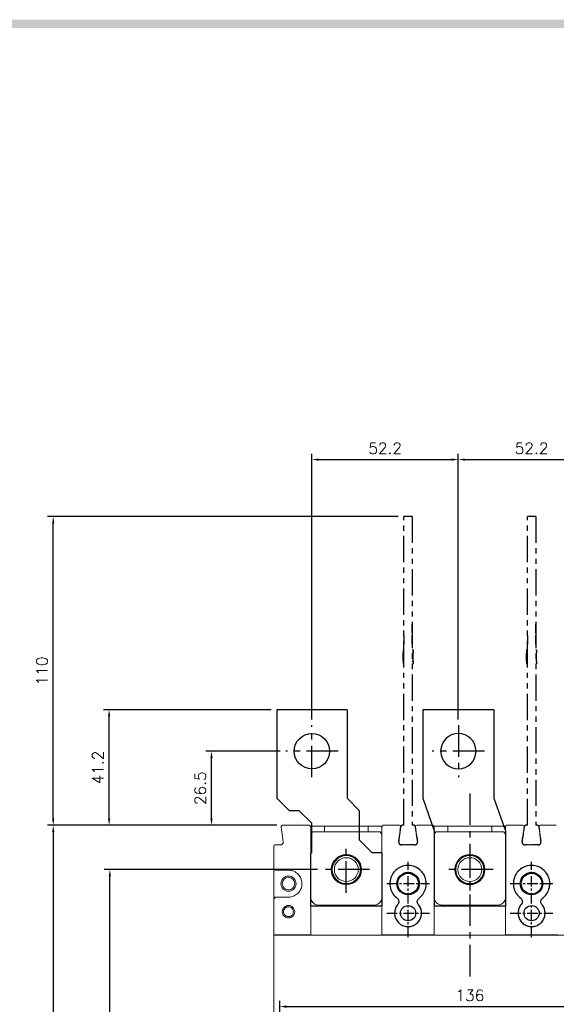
# Model space of a CAD drawing. Extents: x -2328 to 2710, y -907 to 1799.
# Tile 17 of 20: x -1017 to -826, y 1438 to 1789. Entities that reach past the tile are written whole.
import ezdxf

# ---------------------------------------------------------------- set-up
doc = ezdxf.new("R2010")
doc.units = 0
doc.header["$LTSCALE"] = 3
doc.header["$MEASUREMENT"] = 0
doc.linetypes.add('CENTER', pattern=[2, 1.25, -0.25, 0.25, -0.25])
doc.linetypes.add('PHANTOM2', pattern=[1.25, 0.625, -0.125, 0.125, -0.125, 0.125, -0.125])
doc.layers.get('0').update_dxf_attribs({"linetype": 'CONTINUOUS'})
doc.layers.get('Defpoints').update_dxf_attribs({"linetype": 'CONTINUOUS'})
for name, color, linetype in [('ce', 4, 'CENTER'), ('cen', 1, 'CENTER'), ('di', 3, 'CONTINUOUS'), ('DIM', 3, 'CONTINUOUS'), ('dwg', 7, 'CONTINUOUS'), ('TOP', 7, 'CONTINUOUS')]:
    doc.layers.add(name, color=color, linetype=linetype)
doc.styles.add('KIM', font='ROMANS.shx', dxfattribs={"height": 5, "bigfont": 'GSG1.shx'})
doc.styles.get("Standard").update_dxf_attribs({"font": 'romans.shx', "height": 4, "bigfont": 'ghs.shx'})
doc.dimstyles.new('STANDARD$0', dxfattribs={"dimtxt": 5, "dimasz": 5, "dimexe": 1, "dimexo": 2, "dimgap": 2, "dimtad": 1, "dimdec": 4, "dimzin": 12, "dimdsep": 46, "dimtxsty": 'KIM', "dimcen": -1, "dimdle": 0.1, "dimadec": 0, "dimazin": 0, "dimtfac": 1, "dimtdec": 4, "dimtmove": 0, "dimatfit": 3, "dimfxl": 0, "dimtolj": 1, "dimtzin": 0, "dimarcsym": 0})

# ---------------------------------------------------------------- blocks, each defined once
blk = doc.blocks.new('fsadfsafas')
at = {"layer": 'cen', "ltscale": 3}
for p, q in [((614, 610.86), (614, 629.46)), ((623.3, 620.16), (604.7, 620.16)), ((626.25, 569.66), (626.25, 586.26)), ((634.55, 577.96), (617.95, 577.96))]:
    blk.add_line(p, q, dxfattribs=at)
at = {"layer": 'dwg'}
for p, q in [((626.5, 634.96), (601.5, 634.96)), ((601.5, 634.96), (601.5, 603.46)), ((626.5, 634.96), (626.5, 603.41)), ((601.5, 603.46), (606, 598.96)), ((626.5, 603.41), (630.95, 598.96)), ((609.5, 598.96), (606, 598.96)), ((609.5, 598.96), (614, 594.46)), ((630.95, 588.46), (630.95, 598.96)), ((614, 583.96), (614, 594.46)), ((635.45, 583.96), (630.95, 588.46)), ((614, 583.96), (613.55, 583.96)), ((613.55, 583.96), (613.55, 564.96)), ((638.95, 583.96), (635.45, 583.96)), ((638.95, 583.96), (638.95, 564.96)), ((638.95, 564.96), (613.55, 564.96))]:
    blk.add_line(p, q, dxfattribs=at)
for centre, radius in [((614, 620.16), 6.3), ((626.25, 577.96), 5.3)]:
    blk.add_circle(centre, radius, dxfattribs=at)
blk = doc.blocks.new('fsadfadsfas')
at = {"layer": 'cen', "ltscale": 3}
for p, q in [((1428.96, 638.76), (1428.96, 655.36)), ((1437.26, 647.06), (1420.66, 647.06)), ((1424.86, 595.56), (1424.86, 614.16)), ((1434.16, 604.86), (1415.56, 604.86))]:
    blk.add_line(p, q, dxfattribs=at)
at = {"layer": 'dwg'}
for p, q in [((1416.26, 633.26), (1416.26, 660.06)), ((1441.66, 660.06), (1416.26, 660.06)), ((1441.66, 633.26), (1441.66, 660.06)), ((1412.16, 621.56), (1416.26, 633.26)), ((1437.56, 621.56), (1441.66, 633.26)), ((1412.16, 590.06), (1412.16, 621.56)), ((1437.56, 590.06), (1437.56, 621.56)), ((1437.56, 590.06), (1412.16, 590.06))]:
    blk.add_line(p, q, dxfattribs=at)
for centre, radius in [((1428.96, 647.06), 5.3), ((1424.86, 604.86), 6.3)]:
    blk.add_circle(centre, radius, dxfattribs=at)
blk = doc.blocks.new('*D13')
at = {"layer": 'Defpoints', "color": 0}
for p in [(-861.06, 1631.81), (-913.21, 1537.18), (-861.06, 1537.18)]:
    blk.add_point(p, dxfattribs=at)
at = {"layer": 'di'}
for p, q in [((-913.21, 1539.18), (-913.21, 1633.81)), ((-910.81, 1631.81), (-863.46, 1631.81)), ((-861.06, 1539.18), (-861.06, 1633.81))]:
    blk.add_line(p, q, dxfattribs=at)
for points in [[(-910.81, 1632.21), (-910.81, 1631.41), (-913.21, 1631.81)], [(-863.46, 1632.21), (-863.46, 1631.41), (-861.06, 1631.81)]]:
    blk.add_solid(points, dxfattribs=at)
at = {"layer": 'di', "insert": (-887.13, 1635.81), "char_height": 4, "attachment_point": 5}
blk.add_mtext('\\A1;52.2', dxfattribs=at)
blk = doc.blocks.new('*D14')
at = {"layer": 'Defpoints', "color": 0}
for p in [(-808.86, 1631.81), (-861.06, 1537.18), (-808.86, 1537.18)]:
    blk.add_point(p, dxfattribs=at)
at = {"layer": 'di'}
for p, q in [((-861.06, 1539.18), (-861.06, 1633.81)), ((-858.66, 1631.81), (-811.26, 1631.81)), ((-808.86, 1539.18), (-808.86, 1633.81))]:
    blk.add_line(p, q, dxfattribs=at)
for points in [[(-858.66, 1632.21), (-858.66, 1631.41), (-861.06, 1631.81)], [(-811.26, 1632.21), (-811.26, 1631.41), (-808.86, 1631.81)]]:
    blk.add_solid(points, dxfattribs=at)
at = {"layer": 'di', "insert": (-834.96, 1635.81), "char_height": 4, "attachment_point": 5}
blk.add_mtext('\\A1;52.2', dxfattribs=at)
blk = doc.blocks.new('*D22')
at = {"layer": 'Defpoints', "color": 0}
for p in [(-923.68, 1501.48), (-1005.37, 1244.88), (-923.68, 1244.88)]:
    blk.add_point(p, dxfattribs=at)
at = {"layer": 'di'}
for p, q in [((-925.68, 1501.48), (-1007.37, 1501.48)), ((-1005.37, 1499.08), (-1005.37, 1247.28)), ((-925.68, 1244.88), (-1007.37, 1244.88))]:
    blk.add_line(p, q, dxfattribs=at)
for points in [[(-1005.77, 1499.08), (-1004.97, 1499.08), (-1005.37, 1501.48)], [(-1005.77, 1247.28), (-1004.97, 1247.28), (-1005.37, 1244.88)]]:
    blk.add_solid(points, dxfattribs=at)
at = {"layer": 'di', "insert": (-1009.37, 1373.18), "char_height": 4, "attachment_point": 5, "rotation": 90}
blk.add_mtext('\\A1;257', dxfattribs=at)
blk = doc.blocks.new('*D23')
at = {"layer": 'Defpoints', "color": 0}
for p in [(-985.21, 1485.68), (-909.26, 1485.68), (-909.26, 1260.68)]:
    blk.add_point(p, dxfattribs=at)
at = {"layer": 'di'}
for p, q in [((-911.26, 1485.68), (-987.21, 1485.68)), ((-985.21, 1263.08), (-985.21, 1483.28)), ((-911.26, 1260.68), (-987.21, 1260.68))]:
    blk.add_line(p, q, dxfattribs=at)
for points in [[(-985.61, 1483.28), (-984.81, 1483.28), (-985.21, 1485.68)], [(-985.61, 1263.08), (-984.81, 1263.08), (-985.21, 1260.68)]]:
    blk.add_solid(points, dxfattribs=at)
at = {"layer": 'di', "insert": (-989.21, 1373.18), "char_height": 4, "attachment_point": 5, "rotation": 90}
blk.add_mtext('\\A1;225', dxfattribs=at)
blk = doc.blocks.new('*D25')
at = {"layer": 'Defpoints', "color": 0}
for p in [(-985.46, 1542.68), (-925.71, 1542.68), (-923.68, 1501.48)]:
    blk.add_point(p, dxfattribs=at)
at = {"layer": 'di'}
for p, q in [((-927.71, 1542.68), (-987.46, 1542.68)), ((-985.46, 1503.88), (-985.46, 1540.28)), ((-925.68, 1501.48), (-987.46, 1501.48))]:
    blk.add_line(p, q, dxfattribs=at)
for points in [[(-985.86, 1540.28), (-985.06, 1540.28), (-985.46, 1542.68)], [(-985.86, 1503.88), (-985.06, 1503.88), (-985.46, 1501.48)]]:
    blk.add_solid(points, dxfattribs=at)
at = {"layer": 'di', "insert": (-989.46, 1522.08), "char_height": 4, "attachment_point": 5, "rotation": 90}
blk.add_mtext('\\A1;41.2', dxfattribs=at)
blk = doc.blocks.new('*D43')
at = {"layer": 'Defpoints', "color": 0}
for p in [(-948.98, 1527.88), (-922.51, 1527.88), (-923.68, 1501.48)]:
    blk.add_point(p, dxfattribs=at)
at = {"layer": 'di'}
for p, q in [((-924.51, 1527.88), (-950.98, 1527.88)), ((-948.98, 1503.88), (-948.98, 1525.48)), ((-925.68, 1501.48), (-950.98, 1501.48))]:
    blk.add_line(p, q, dxfattribs=at)
for points in [[(-949.38, 1525.48), (-948.58, 1525.48), (-948.98, 1527.88)], [(-949.38, 1503.88), (-948.58, 1503.88), (-948.98, 1501.48)]]:
    blk.add_solid(points, dxfattribs=at)
at = {"layer": 'di', "insert": (-952.98, 1514.68), "char_height": 4, "attachment_point": 5, "rotation": 90}
blk.add_mtext('\\A1;26.5', dxfattribs=at)
blk = doc.blocks.new('*D45')
at = {"layer": 'Defpoints', "color": 0}
for p in [(-789.25, 1436.86), (-924.67, 1417.44), (-789.25, 1417.25)]:
    blk.add_point(p, dxfattribs=at)
at = {"layer": 'di'}
for p, q in [((-924.67, 1419.44), (-924.67, 1438.86)), ((-789.25, 1419.25), (-789.25, 1438.86)), ((-922.27, 1436.86), (-791.65, 1436.86))]:
    blk.add_line(p, q, dxfattribs=at)
for points in [[(-922.27, 1437.26), (-922.27, 1436.46), (-924.67, 1436.86)], [(-791.65, 1437.26), (-791.65, 1436.46), (-789.25, 1436.86)]]:
    blk.add_solid(points, dxfattribs=at)
at = {"layer": 'di', "insert": (-856.96, 1440.86), "char_height": 4, "attachment_point": 5}
blk.add_mtext('\\A1;136', dxfattribs=at)
blk = doc.blocks.new('ftuseduets')
at = {"layer": 'DIM', "color": 4, "linetype": 'PHANTOM2', "ltscale": 0.2}
for p, q in [((507.828, 171.36), (507.984, 172.446)), ((509.005, 172.446), (509.163, 171.361))]:
    blk.add_line(p, q, dxfattribs=at)
for centre, radius, start, end in [((508.083, 172.432), 0.1, 90, 171.86996), ((508.907, 172.432), 0.1, 8.24223, 90), ((508.026, 171.332), 0.2, 171.86996, 270), ((508.965, 171.332), 0.2, 270, 8.24223)]:
    blk.add_arc(centre, radius, start, end, dxfattribs=at)
at = {"layer": 'TOP', "color": 4, "linetype": 'PHANTOM2'}
for p, q in [((508.196, 172.532), (508.196, 194.532)), ((508.796, 194.532), (508.196, 194.532)), ((508.796, 194.532), (508.796, 172.532)), ((508.796, 186.258), (508.796, 186.863)), ((508.196, 186.056), (508.196, 185.45)), ((508.796, 185.45), (508.796, 186.056)), ((508.156, 185.032), (508.136, 185.032)), ((508.136, 185.032), (508.136, 184.965)), ((508.136, 184.958), (508.136, 184.936)), ((508.136, 184.928), (508.136, 184.906)), ((508.136, 184.899), (508.136, 184.832)), ((508.136, 184.632), (508.136, 184.832)), ((508.156, 184.832), (508.136, 184.832)), ((508.136, 184.543), (508.136, 184.61)), ((508.165, 185.032), (508.158, 185.032)), ((508.165, 184.832), (508.158, 184.832)), ((508.174, 185.032), (508.167, 185.032)), ((508.174, 184.832), (508.167, 184.832)), ((508.196, 185.032), (508.176, 185.032)), ((508.196, 184.832), (508.176, 184.832)), ((508.796, 185.032), (508.816, 185.032)), ((508.796, 184.832), (508.816, 184.832)), ((508.818, 185.032), (508.825, 185.032)), ((508.818, 184.832), (508.825, 184.832)), ((508.827, 185.032), (508.834, 185.032)), ((508.827, 184.832), (508.834, 184.832)), ((508.836, 185.032), (508.856, 185.032)), ((508.836, 184.832), (508.856, 184.832)), ((508.856, 185.032), (508.856, 184.965)), ((508.856, 184.958), (508.856, 184.936)), ((508.856, 184.928), (508.856, 184.906)), ((508.856, 184.899), (508.856, 184.832)), ((508.856, 184.632), (508.856, 184.832)), ((508.856, 184.543), (508.856, 184.61)), ((508.136, 184.454), (508.136, 184.521)), ((508.136, 184.232), (508.136, 184.432)), ((508.136, 184.232), (508.136, 184.165)), ((508.156, 184.232), (508.136, 184.232)), ((508.136, 184.158), (508.136, 184.136)), ((508.136, 184.128), (508.136, 184.106)), ((508.136, 184.099), (508.136, 184.032)), ((508.156, 184.032), (508.136, 184.032)), ((508.165, 184.232), (508.158, 184.232)), ((508.165, 184.032), (508.158, 184.032)), ((508.174, 184.232), (508.167, 184.232)), ((508.174, 184.032), (508.167, 184.032)), ((508.196, 184.232), (508.176, 184.232)), ((508.196, 184.032), (508.176, 184.032)), ((508.796, 184.232), (508.816, 184.232)), ((508.796, 184.032), (508.816, 184.032)), ((508.818, 184.232), (508.825, 184.232)), ((508.818, 184.032), (508.825, 184.032)), ((508.827, 184.232), (508.834, 184.232)), ((508.827, 184.032), (508.834, 184.032)), ((508.836, 184.232), (508.856, 184.232)), ((508.836, 184.032), (508.856, 184.032)), ((508.856, 184.454), (508.856, 184.521)), ((508.856, 184.232), (508.856, 184.432)), ((508.856, 184.232), (508.856, 184.165)), ((508.856, 184.158), (508.856, 184.136)), ((508.856, 184.128), (508.856, 184.106)), ((508.856, 184.099), (508.856, 184.032))]:
    blk.add_line(p, q, dxfattribs=at)
at = {"layer": 'TOP', "color": 4, "linetype": 'PHANTOM2', "ltscale": 0.2}
for p, q in [((508.196, 172.532), (508.083, 172.532)), ((508.907, 172.532), (508.796, 172.532)), ((508.833, 172.532), (508.796, 172.532)), ((508.85, 172.532), (508.838, 172.532)), ((508.867, 172.532), (508.854, 172.532)), ((508.907, 172.532), (508.871, 172.532)), ((508.965, 171.132), (508.026, 171.132))]:
    blk.add_line(p, q, dxfattribs=at)
blk = doc.blocks.new('123126')
at = {"layer": 'ce'}
blk.add_blockref('ftuseduets', (-1607.61, 1643.428), dxfattribs=at)
blk = doc.blocks.new('*D118')
at = {"layer": 'Defpoints', "color": 0}
for p in [(-1005.37, 1611.48), (-880.46, 1611.48), (-923.68, 1501.48)]:
    blk.add_point(p, dxfattribs=at)
at = {"layer": 'di'}
for p, q in [((-882.46, 1611.48), (-1007.37, 1611.48)), ((-1005.37, 1503.88), (-1005.37, 1609.08)), ((-925.68, 1501.48), (-1007.37, 1501.48))]:
    blk.add_line(p, q, dxfattribs=at)
for points in [[(-1005.77, 1609.08), (-1004.97, 1609.08), (-1005.37, 1611.48)], [(-1005.77, 1503.88), (-1004.97, 1503.88), (-1005.37, 1501.48)]]:
    blk.add_solid(points, dxfattribs=at)
at = {"layer": 'di', "insert": (-1009.37, 1556.48), "char_height": 4, "attachment_point": 5, "rotation": 90}
blk.add_mtext('\\A1;110', dxfattribs=at)

msp = doc.modelspace()

# ---------------------------------------------------------------- linework, layer by layer
at = {"color": 7, "linetype": 'Continuous', "lineweight": 15}
for p, q in [((-923.422, 1495.625), (-923.821, 1498.413)), ((-923.683, 1501.484), (-914.159, 1501.484)), ((-913.701, 1501.184), (-908.759, 1501.184)), ((-913.059, 1499.184), (-913.659, 1498.334)), ((-913.659, 1498.484), (-913.659, 1475.984)), ((-913.059, 1499.184), (-888.859, 1499.184)), ((-908.759, 1501.184), (-908.759, 1499.184)), ((-893.159, 1501.184), (-908.759, 1501.184)), ((-893.159, 1499.184), (-893.159, 1501.184)), ((-893.159, 1501.184), (-888.218, 1501.184)), ((-888.259, 1498.334), (-888.859, 1499.184)), ((-888.259, 1475.984), (-888.259, 1498.484)), ((-887.759, 1501.484), (-882.036, 1501.484)), ((-881.898, 1498.413), (-882.296, 1495.625)), ((-875.622, 1495.625), (-876.021, 1498.413)), ((-875.883, 1501.484), (-870.159, 1501.484)), ((-864.759, 1501.184), (-869.701, 1501.184)), ((-869.059, 1499.184), (-869.659, 1498.334)), ((-869.659, 1498.484), (-869.659, 1475.984)), ((-869.059, 1499.184), (-844.859, 1499.184)), ((-864.759, 1501.184), (-864.759, 1499.184)), ((-849.159, 1501.184), (-864.759, 1501.184)), ((-849.159, 1499.184), (-849.159, 1501.184)), ((-844.218, 1501.184), (-849.159, 1501.184)), ((-844.259, 1498.334), (-844.859, 1499.184)), ((-844.259, 1475.984), (-844.259, 1498.484)), ((-843.759, 1501.484), (-838.036, 1501.484)), ((-837.898, 1498.413), (-838.296, 1495.625)), ((-831.622, 1495.625), (-832.021, 1498.413)), ((-831.883, 1501.484), (-826.159, 1501.484)), ((-881.872, 1498.296), (-882.296, 1495.325)), ((-876.047, 1498.296), (-875.622, 1495.325)), ((-837.872, 1498.296), (-838.296, 1495.325)), ((-832.047, 1498.296), (-831.622, 1495.325)), ((-926.759, 1485.984), (-926.759, 1493.984)), ((-926.259, 1494.484), (-924.412, 1494.484)), ((-881.306, 1494.484), (-876.612, 1494.484)), ((-837.306, 1494.484), (-832.612, 1494.484)), ((-926.759, 1475.384), (-926.759, 1485.984)), ((-921.559, 1485.484), (-926.259, 1485.484)), ((-926.759, 1461.984), (-926.759, 1475.384)), ((-926.259, 1475.884), (-921.559, 1475.884)), ((-913.659, 1462.484), (-913.659, 1474.181)), ((-888.259, 1462.484), (-888.259, 1474.181)), ((-869.659, 1462.484), (-869.659, 1474.181)), ((-844.259, 1462.484), (-844.259, 1474.181)), ((-910.659, 1472.984), (-891.259, 1472.984)), ((-866.659, 1472.984), (-847.259, 1472.984)), ((-926.759, 1461.719), (-926.759, 1461.984)), ((-926.759, 1284.649), (-926.759, 1461.719)), ((-926.478, 1462.484), (-926.478, 1462.283)), ((-926.31, 1462.484), (-926.478, 1462.484)), ((-926.459, 1462.284), (-787.459, 1462.284)), ((-926.31, 1462.484), (-913.659, 1462.484)), ((-888.259, 1462.484), (-869.659, 1462.484)), ((-844.259, 1462.484), (-825.659, 1462.484))]:
    msp.add_line(p, q, dxfattribs=at)
at = {"color": 7, "linetype": 'Continuous', "lineweight": 15, "flags": 128}
for points in [[(-881.541, 1500.613), (-881.537, 1500.72), (-881.554, 1500.817)], [(-837.541, 1500.613), (-837.537, 1500.72), (-837.554, 1500.817)]]:
    msp.add_lwpolyline(points, dxfattribs=at)
at = {"color": 7, "linetype": 'Continuous', "lineweight": 15}
for centre, radius in [((-900.959, 1485.684), 5.35), ((-900.959, 1485.684), 5), ((-900.959, 1485.684), 4.25), ((-856.959, 1485.684), 5.35), ((-856.959, 1485.684), 5), ((-856.959, 1485.684), 4.25), ((-921.559, 1480.684), 2.7), ((-921.559, 1480.684), 2.225)]:
    msp.add_circle(centre, radius, dxfattribs=at)
for centre, radius in [((-878.959, 1480.684), 4), ((-878.959, 1480.684), 3.7), ((-834.959, 1480.684), 4), ((-834.959, 1480.684), 3.7), ((-878.959, 1470.184), 2.7), ((-834.959, 1470.184), 2.7)]:
    msp.add_circle(centre, radius)
for centre, radius, start, end in [((-923.683, 1500.984), 0.5, 90, 188.1301), ((-914.159, 1500.984), 0.5, 0, 90), ((-887.759, 1500.984), 0.5, 90, 180), ((-882.036, 1500.984), 0.5, 351.8699, 90), ((-875.883, 1500.984), 0.5, 90, 188.1301), ((-875.883, 1500.684), 0.5, 149.25665, 188.1301), ((-870.159, 1500.984), 0.5, 0, 90), ((-843.759, 1500.984), 0.5, 90, 180), ((-838.036, 1500.984), 0.5, 351.8699, 90), ((-831.883, 1500.984), 0.5, 90, 188.1301), ((-831.883, 1500.684), 0.5, 149.25665, 188.1301), ((-926.259, 1493.984), 0.5, 90, 180), ((-926.259, 1485.984), 0.5, 180, 270), ((-926.259, 1475.384), 0.5, 137.9984, 180), ((-910.659, 1475.984), 3, 210.11955, 270), ((-891.259, 1475.984), 3, 270, 330.26227), ((-866.659, 1475.984), 3, 209.73773, 270), ((-847.259, 1475.984), 3, 270, 330.26227)]:
    msp.add_arc(centre, radius, start, end, dxfattribs=at)
msp.add_ellipse((-926.459, 1461.984), major_axis=(0, -0.301), ratio=0.9982744, start_param=3.1415927, end_param=4.712389, dxfattribs=at)
for points, knots in [([(-923.821, 1498.413), (-923.861, 1498.697), (-923.942, 1499.265), (-924.05, 1500.02), (-924.131, 1500.586), (-924.172, 1500.874), (-924.176, 1500.903), (-924.178, 1500.913)], [0, 0, 0, 0, 0.2174332, 0.4348541, 0.652388, 0.8686965, 1, 1, 1, 1]), ([(-913.659, 1500.984), (-913.659, 1500.956), (-913.659, 1500.901), (-913.659, 1500.466), (-913.659, 1499.827), (-913.659, 1499.125), (-913.659, 1498.664), (-913.659, 1498.484)], [0, 0, 0, 0, 0.216177, 0.4323752, 0.6479764, 0.8624563, 1, 1, 1, 1]), ([(-888.259, 1498.484), (-888.259, 1498.763), (-888.259, 1499.32), (-888.259, 1500.064), (-888.259, 1500.629), (-888.259, 1500.938), (-888.259, 1500.971), (-888.259, 1500.984)], [0, 0, 0, 0, 0.2116692, 0.4233033, 0.6359511, 0.850839, 1, 1, 1, 1]), ([(-881.541, 1500.913), (-881.545, 1500.886), (-881.552, 1500.832), (-881.613, 1500.41), (-881.702, 1499.788), (-881.802, 1499.084), (-881.87, 1498.61), (-881.898, 1498.413)], [0, 0, 0, 0, 0.21175, 0.4235127, 0.6352042, 0.8481867, 1, 1, 1, 1]), ([(-876.021, 1498.413), (-876.061, 1498.695), (-876.141, 1499.257), (-876.249, 1500.009), (-876.329, 1500.574), (-876.372, 1500.871), (-876.376, 1500.901), (-876.378, 1500.913)], [0, 0, 0, 0, 0.2162174, 0.4325031, 0.6470846, 0.8596141, 1, 1, 1, 1]), ([(-869.659, 1500.984), (-869.659, 1500.956), (-869.659, 1500.9), (-869.659, 1500.461), (-869.659, 1499.817), (-869.659, 1499.115), (-869.659, 1498.659), (-869.659, 1498.484)], [0, 0, 0, 0, 0.2178729, 0.4357917, 0.6524092, 0.8666222, 1, 1, 1, 1]), ([(-844.259, 1498.484), (-844.259, 1498.763), (-844.259, 1499.32), (-844.259, 1500.064), (-844.259, 1500.629), (-844.259, 1500.938), (-844.259, 1500.971), (-844.259, 1500.984)], [0, 0, 0, 0, 0.2116692, 0.4233033, 0.6359511, 0.850839, 1, 1, 1, 1]), ([(-837.541, 1500.913), (-837.545, 1500.886), (-837.552, 1500.832), (-837.613, 1500.41), (-837.702, 1499.788), (-837.802, 1499.084), (-837.87, 1498.61), (-837.898, 1498.413)], [0, 0, 0, 0, 0.21175, 0.4235127, 0.6352041, 0.8481867, 1, 1, 1, 1]), ([(-832.021, 1498.413), (-832.061, 1498.695), (-832.141, 1499.257), (-832.249, 1500.009), (-832.329, 1500.574), (-832.372, 1500.871), (-832.376, 1500.901), (-832.378, 1500.913)], [0, 0, 0, 0, 0.2162174, 0.4325031, 0.6470846, 0.8596141, 1, 1, 1, 1]), ([(-924.412, 1494.484), (-924.3, 1494.495), (-924.075, 1494.517), (-923.775, 1494.69), (-923.549, 1494.944), (-923.409, 1495.27), (-923.418, 1495.504), (-923.422, 1495.625)], [0, 0, 0, 0, 0.19777454, 0.3953571, 0.5924541, 0.78913881, 1, 1, 1, 1]), ([(-882.296, 1495.625), (-882.301, 1495.513), (-882.311, 1495.287), (-882.183, 1494.967), (-881.965, 1494.708), (-881.662, 1494.522), (-881.428, 1494.497), (-881.306, 1494.484)], [0, 0, 0, 0, 0.1964016, 0.3928595, 0.5895785, 0.7867319, 1, 1, 1, 1]), ([(-876.612, 1494.484), (-876.5, 1494.495), (-876.275, 1494.517), (-875.975, 1494.69), (-875.749, 1494.944), (-875.609, 1495.27), (-875.618, 1495.504), (-875.622, 1495.625)], [0, 0, 0, 0, 0.1973377, 0.394695, 0.5920254, 0.7890442, 1, 1, 1, 1]), ([(-838.296, 1495.625), (-838.301, 1495.513), (-838.311, 1495.287), (-838.183, 1494.967), (-837.965, 1494.708), (-837.662, 1494.522), (-837.428, 1494.497), (-837.306, 1494.484)], [0, 0, 0, 0, 0.1964016, 0.3928595, 0.5895785, 0.7867319, 1, 1, 1, 1]), ([(-832.612, 1494.484), (-832.5, 1494.495), (-832.275, 1494.517), (-831.975, 1494.69), (-831.749, 1494.944), (-831.609, 1495.27), (-831.618, 1495.504), (-831.622, 1495.625)], [0, 0, 0, 0, 0.1973377, 0.3946958, 0.5920255, 0.7890443, 1, 1, 1, 1]), ([(-921.559, 1475.884), (-921.385, 1475.89), (-920.673, 1475.914), (-919.446, 1476.275), (-918.106, 1477.219), (-917.155, 1478.556), (-916.699, 1480.132), (-916.79, 1481.771), (-917.418, 1483.289), (-918.511, 1484.503), (-919.945, 1485.326), (-921.021, 1485.431), (-921.559, 1485.484)], [0, 0, 0, 0, 0.0349024, 0.1422144, 0.2496426, 0.3568779, 0.4640098, 0.5713243, 0.6787558, 0.7859579, 0.8929777, 1, 1, 1, 1]), ([(-926.259, 1475.884), (-926.26, 1475.884), (-926.314, 1475.884), (-926.428, 1475.865), (-926.554, 1475.798), (-926.616, 1475.733), (-926.631, 1475.719)], [0, 0, 0, 0, 0.0083714, 0.4041021, 0.8638238, 1, 1, 1, 1]), ([(-926.631, 1475.719), (-926.581, 1475.665), (-926.485, 1475.561), (-926.368, 1475.442), (-926.311, 1475.385), (-926.31, 1475.384)], [0, 0, 0, 0, 0.5110215, 0.9909427, 1, 1, 1, 1]), ([(-913.659, 1475.984), (-913.63, 1475.646), (-913.584, 1475.116), (-913.342, 1474.648), (-913.254, 1474.479)], [0, 0, 0, 0, 0.63774542, 1, 1, 1, 1]), ([(-913.659, 1474.181), (-913.659, 1474.189), (-913.659, 1474.204), (-913.654, 1474.222), (-913.646, 1474.234), (-913.641, 1474.238), (-913.639, 1474.24)], [0, 0, 0, 0, 0.3476387, 0.6977052, 0.8729383, 1, 1, 1, 1]), ([(-913.254, 1474.479), (-913.254, 1474.478), (-913.254, 1474.478), (-913.259, 1474.473), (-913.289, 1474.451), (-913.375, 1474.397), (-913.495, 1474.324), (-913.591, 1474.268), (-913.639, 1474.24)], [0, 0, 0, 0, 0.0240307, 0.0863001, 0.3148167, 0.5432401, 0.7716189, 1, 1, 1, 1]), ([(-888.654, 1474.496), (-888.57, 1474.661), (-888.333, 1475.124), (-888.288, 1475.648), (-888.259, 1475.984)], [0, 0, 0, 0, 0.3574548, 1, 1, 1, 1]), ([(-888.654, 1474.496), (-888.654, 1474.496), (-888.655, 1474.495), (-888.652, 1474.491), (-888.628, 1474.471), (-888.547, 1474.419), (-888.431, 1474.348), (-888.336, 1474.292), (-888.288, 1474.265)], [0, 0, 0, 0, 0.0208296, 0.0606004, 0.2956476, 0.5304868, 0.765245, 1, 1, 1, 1]), ([(-888.288, 1474.265), (-888.285, 1474.262), (-888.275, 1474.255), (-888.265, 1474.234), (-888.26, 1474.208), (-888.259, 1474.189), (-888.259, 1474.181)], [0, 0, 0, 0, 0.15904823, 0.36660836, 0.74923667, 1, 1, 1, 1]), ([(-869.659, 1475.984), (-869.63, 1475.648), (-869.585, 1475.124), (-869.349, 1474.661), (-869.264, 1474.496)], [0, 0, 0, 0, 0.6425453, 1, 1, 1, 1]), ([(-869.659, 1474.181), (-869.659, 1474.192), (-869.658, 1474.213), (-869.652, 1474.239), (-869.641, 1474.257), (-869.633, 1474.262), (-869.63, 1474.265)], [0, 0, 0, 0, 0.3460891, 0.694524, 0.8684932, 1, 1, 1, 1]), ([(-869.264, 1474.496), (-869.264, 1474.496), (-869.264, 1474.495), (-869.266, 1474.491), (-869.291, 1474.471), (-869.371, 1474.419), (-869.488, 1474.348), (-869.583, 1474.292), (-869.63, 1474.265)], [0, 0, 0, 0, 0.0208297, 0.0606006, 0.295648, 0.5304888, 0.7652457, 1, 1, 1, 1]), ([(-844.654, 1474.496), (-844.57, 1474.661), (-844.333, 1475.124), (-844.288, 1475.648), (-844.259, 1475.984)], [0, 0, 0, 0, 0.3574547, 1, 1, 1, 1]), ([(-844.654, 1474.496), (-844.654, 1474.496), (-844.655, 1474.495), (-844.652, 1474.491), (-844.628, 1474.471), (-844.547, 1474.419), (-844.431, 1474.348), (-844.336, 1474.292), (-844.288, 1474.265)], [0, 0, 0, 0, 0.0208297, 0.0606006, 0.295648, 0.5304888, 0.7652457, 1, 1, 1, 1]), ([(-844.288, 1474.265), (-844.285, 1474.262), (-844.275, 1474.255), (-844.265, 1474.234), (-844.26, 1474.208), (-844.259, 1474.189), (-844.259, 1474.181)], [0, 0, 0, 0, 0.1590608, 0.3666174, 0.7492414, 1, 1, 1, 1]), ([(-919.357, 1470.684), (-919.392, 1470.397), (-919.46, 1469.823), (-919.969, 1469.089), (-920.703, 1468.606), (-921.571, 1468.43), (-922.437, 1468.606), (-923.176, 1469.089), (-923.663, 1469.823), (-923.843, 1470.686), (-923.664, 1471.548), (-923.175, 1472.28), (-922.436, 1472.762), (-921.57, 1472.938), (-920.702, 1472.761), (-919.968, 1472.278), (-919.46, 1471.545), (-919.391, 1470.971), (-919.357, 1470.684)], [0, 0, 0, 0, 0.0622507, 0.124664, 0.1872849, 0.2500194, 0.3127171, 0.375258, 0.4377337, 0.5001499, 0.5624032, 0.6247434, 0.6873253, 0.7500656, 0.8128155, 0.8754127, 0.9377772, 1, 1, 1, 1]), ([(-919.809, 1470.684), (-919.827, 1470.875), (-919.861, 1471.235), (-920.104, 1471.692), (-920.403, 1472.019), (-920.785, 1472.277), (-921.178, 1472.41), (-921.626, 1472.448), (-922.021, 1472.392), (-922.445, 1472.215), (-922.785, 1471.959), (-923.043, 1471.637), (-923.248, 1471.227), (-923.348, 1470.685), (-923.249, 1470.143), (-923.043, 1469.732), (-922.785, 1469.41), (-922.445, 1469.153), (-922.082, 1469.002), (-921.82, 1468.949), (-921.656, 1468.936), (-921.491, 1468.932), (-921.179, 1468.958), (-920.785, 1469.091), (-920.403, 1469.349), (-920.104, 1469.677), (-919.861, 1470.133), (-919.827, 1470.493), (-919.809, 1470.684)], [0, 0, 0, 0, 0.05200373, 0.09810666, 0.13829268, 0.17254776, 0.22306138, 0.24987113, 0.29500156, 0.33063633, 0.37491596, 0.40995452, 0.44248196, 0.49977469, 0.55724486, 0.5898525, 0.62496527, 0.66928859, 0.70492254, 0.73184204, 0.74203147, 0.7500331, 0.7769033, 0.8274524, 0.86171635, 0.90190524, 0.94800526, 1, 1, 1, 1])]:
    msp.add_open_spline(points, degree=3, knots=knots, dxfattribs=at)
for points, knots in [([(-875.068, 1475.478), (-874.6, 1475.893), (-873.589, 1476.79), (-872.649, 1478.693), (-872.337, 1480.881), (-872.777, 1483.063), (-873.911, 1484.973), (-875.609, 1486.397), (-877.679, 1487.182), (-879.897, 1487.242), (-882.014, 1486.562), (-883.784, 1485.222), (-885.009, 1483.379), (-885.562, 1481.232), (-885.366, 1479.027), (-884.479, 1476.964), (-883.394, 1475.973), (-882.851, 1475.478)], [0, 0, 0, 0, 0.0576455, 0.1246599, 0.1917276, 0.2592147, 0.3268307, 0.3940899, 0.4611735, 0.5282591, 0.5958477, 0.6633841, 0.7305035, 0.797489, 0.8648338, 0.9324162, 1, 1, 1, 1]), ([(-831.068, 1475.478), (-830.6, 1475.893), (-829.589, 1476.79), (-828.649, 1478.693), (-828.337, 1480.881), (-828.777, 1483.063), (-829.911, 1484.973), (-831.609, 1486.397), (-833.679, 1487.182), (-835.897, 1487.242), (-838.014, 1486.562), (-839.784, 1485.222), (-841.009, 1483.379), (-841.562, 1481.232), (-841.366, 1479.027), (-840.479, 1476.964), (-839.394, 1475.973), (-838.851, 1475.478)], [0, 0, 0, 0, 0.0576455, 0.1246599, 0.1917276, 0.2592147, 0.3268307, 0.3940899, 0.4611735, 0.5282591, 0.5958477, 0.6633841, 0.7305035, 0.797489, 0.8648338, 0.9324162, 1, 1, 1, 1]), ([(-882.851, 1475.478), (-882.743, 1475.382), (-882.509, 1475.174), (-882.291, 1474.731), (-882.223, 1474.227), (-882.318, 1473.718), (-882.512, 1473.441), (-882.609, 1473.302)], [0, 0, 0, 0, 0.1767702, 0.3824571, 0.5882182, 0.7941418, 1, 1, 1, 1]), ([(-875.31, 1473.302), (-875.394, 1473.419), (-875.577, 1473.674), (-875.692, 1474.152), (-875.648, 1474.66), (-875.443, 1475.136), (-875.193, 1475.364), (-875.068, 1475.478)], [0, 0, 0, 0, 0.1762349, 0.3819524, 0.5878501, 0.7939744, 1, 1, 1, 1]), ([(-838.851, 1475.478), (-838.743, 1475.382), (-838.509, 1475.174), (-838.291, 1474.731), (-838.223, 1474.227), (-838.318, 1473.718), (-838.512, 1473.441), (-838.609, 1473.302)], [0, 0, 0, 0, 0.1767702, 0.3824571, 0.5882182, 0.7941418, 1, 1, 1, 1]), ([(-831.31, 1473.302), (-831.394, 1473.419), (-831.577, 1473.674), (-831.692, 1474.152), (-831.648, 1474.66), (-831.443, 1475.136), (-831.193, 1475.364), (-831.068, 1475.478)], [0, 0, 0, 0, 0.1762349, 0.3819524, 0.5878501, 0.7939744, 1, 1, 1, 1]), ([(-882.609, 1473.302), (-882.781, 1473.077), (-883.279, 1472.427), (-883.756, 1471.124), (-883.802, 1469.488), (-883.297, 1467.923), (-882.306, 1466.616), (-880.94, 1465.712), (-879.352, 1465.308), (-877.717, 1465.452), (-876.221, 1466.13), (-875.036, 1467.263), (-874.29, 1468.723), (-874.075, 1470.342), (-874.38, 1471.969), (-875, 1472.858), (-875.31, 1473.302)], [0, 0, 0, 0, 0.0389932, 0.1127209, 0.1865914, 0.2607106, 0.334796, 0.4086203, 0.4823615, 0.5563266, 0.6304755, 0.7044802, 0.7782374, 0.8520288, 0.9260134, 1, 1, 1, 1]), ([(-838.609, 1473.302), (-838.781, 1473.077), (-839.279, 1472.427), (-839.756, 1471.124), (-839.802, 1469.488), (-839.297, 1467.923), (-838.306, 1466.616), (-836.94, 1465.712), (-835.352, 1465.308), (-833.717, 1465.452), (-832.221, 1466.13), (-831.036, 1467.263), (-830.29, 1468.723), (-830.075, 1470.342), (-830.38, 1471.969), (-831, 1472.858), (-831.31, 1473.302)], [0, 0, 0, 0, 0.0389932, 0.1127209, 0.1865914, 0.2607106, 0.334796, 0.4086203, 0.4823615, 0.5563266, 0.6304755, 0.7044802, 0.7782374, 0.8520288, 0.9260134, 1, 1, 1, 1])]:
    msp.add_open_spline(points, degree=3, knots=knots)
at = {"layer": 'cen', "ltscale": 3}
msp.add_line((-856.959, 1512.844), (-856.959, 1445.696), dxfattribs=at)
at = {"layer": 'cen'}
for p, q in [((-878.959, 1461.652), (-878.959, 1488.514)), ((-834.959, 1461.652), (-834.959, 1488.514)), ((-886.545, 1480.684), (-871.373, 1480.684)), ((-842.545, 1480.684), (-827.373, 1480.684)), ((-886.545, 1470.184), (-871.373, 1470.184)), ((-842.545, 1470.184), (-827.373, 1470.184))]:
    msp.add_line(p, q, dxfattribs=at)
at = {"layer": 'dwg'}
msp.add_trace([(-2302.759, 1788.595), (-2299.759, 1785.595), (145.241, 1788.595), (142.241, 1785.595)], dxfattribs=at)

# ---------------------------------------------------------------- block references
at = {"layer": 'di', "xscale": 5, "yscale": 5, "zscale": 5}
for p in [(4616.614, -7578.318), (4660.614, -7578.318)]:
    msp.add_blockref('123126', p, dxfattribs=at)
at = {"layer": 'di'}
msp.add_blockref('fsadfsafas', (-1527.213, 907.726), dxfattribs=at)
at = {"layer": 'di', "xscale": -1, "rotation": 180}
msp.add_blockref('fsadfadsfas', (-2285.916, 2132.744), dxfattribs=at)

# ---------------------------------------------------------------- dimensions: what is measured, and where the dimension line sits
at = {"layer": 'di'}
dim = msp.add_linear_dim(base=(-861.059, 1631.806), p1=(-913.209, 1537.184), p2=(-861.059, 1537.184), text='52.2', dimstyle='STANDARD$0', override={"dimtxt": 4, "dimasz": 2.4, "dimexe": 2, "dimdec": 2, "dimzin": 8, "dimtxsty": 'Standard', "dimcen": 0, "dimdle": 0, "dimclrd": 256, "dimclre": 256, "dimclrt": 256, "dimadec": 2, "dimazin": 2, "dimtfac": 0.6, "dimtdec": 2, "dimtzin": 8, "dimlwd": 65535, "dimlwe": 65535}, dxfattribs=at)
dim.commit()
dim.dimension.update_dxf_attribs({"geometry": '*D13', "text_midpoint": (-887.134, 1631.806), "dimtype": 160})
dim = msp.add_linear_dim(base=(-808.859, 1631.806), p1=(-861.059, 1537.184), p2=(-808.859, 1537.184), dimstyle='STANDARD$0', override={"dimtxt": 4, "dimasz": 2.4, "dimexe": 2, "dimdec": 2, "dimzin": 8, "dimtxsty": 'Standard', "dimcen": 0, "dimdle": 0, "dimclrd": 256, "dimclre": 256, "dimclrt": 256, "dimadec": 2, "dimazin": 2, "dimtfac": 0.6, "dimtdec": 2, "dimtzin": 8, "dimlwd": 65535, "dimlwe": 65535}, dxfattribs=at)
dim.commit()
dim.dimension.update_dxf_attribs({"geometry": '*D14', "text_midpoint": (-834.959, 1631.806), "dimtype": 160})
for base, p1, p2, picture, middle in [((-1005.372, 1611.484), (-923.683, 1501.484), (-880.458, 1611.484), '*D118', (-1005.372, 1556.484)), ((-985.462, 1542.684), (-923.683, 1501.484), (-925.709, 1542.684), '*D25', (-985.462, 1522.084)), ((-985.208, 1485.684), (-909.259, 1260.684), (-909.259, 1485.684), '*D23', (-985.208, 1373.184))]:
    dim = msp.add_linear_dim(base=base, p1=p1, p2=p2, angle=90, dimstyle='STANDARD$0', override={"dimtxt": 4, "dimasz": 2.4, "dimexe": 2, "dimdec": 2, "dimzin": 8, "dimtxsty": 'Standard', "dimcen": 0, "dimdle": 0, "dimclrd": 256, "dimclre": 256, "dimclrt": 256, "dimadec": 2, "dimazin": 2, "dimtfac": 0.6, "dimtdec": 2, "dimtzin": 8, "dimlwd": 65535, "dimlwe": 65535}, dxfattribs=at)
    dim.commit()
    dim.dimension.update_dxf_attribs({"geometry": picture, "text_midpoint": middle, "dimtype": 160})
dim = msp.add_linear_dim(base=(-948.98, 1527.884), p1=(-923.683, 1501.484), p2=(-922.509, 1527.884), angle=90, text='26.5', dimstyle='STANDARD$0', override={"dimtxt": 4, "dimasz": 2.4, "dimexe": 2, "dimdec": 2, "dimzin": 8, "dimtxsty": 'Standard', "dimcen": 0, "dimdle": 0, "dimclrd": 256, "dimclre": 256, "dimclrt": 256, "dimadec": 2, "dimazin": 2, "dimtfac": 0.6, "dimtdec": 2, "dimtzin": 8, "dimlwd": 65535, "dimlwe": 65535}, dxfattribs=at)
dim.commit()
dim.dimension.update_dxf_attribs({"geometry": '*D43', "text_midpoint": (-952.98, 1514.684)})
dim = msp.add_linear_dim(base=(-1005.372, 1244.884), p1=(-923.683, 1501.484), p2=(-923.683, 1244.884), angle=90, text='257', dimstyle='STANDARD$0', override={"dimtxt": 4, "dimasz": 2.4, "dimexe": 2, "dimdec": 2, "dimzin": 8, "dimtxsty": 'Standard', "dimcen": 0, "dimdle": 0, "dimclrd": 256, "dimclre": 256, "dimclrt": 256, "dimadec": 2, "dimazin": 2, "dimtfac": 0.6, "dimtdec": 2, "dimtzin": 8, "dimlwd": 65535, "dimlwe": 65535}, dxfattribs=at)
dim.commit()
dim.dimension.update_dxf_attribs({"geometry": '*D22', "text_midpoint": (-1005.372, 1373.184), "dimtype": 160})
dim = msp.add_linear_dim(base=(-789.246, 1436.855), p1=(-924.669, 1417.437), p2=(-789.246, 1417.254), text='136', dimstyle='STANDARD$0', override={"dimtxt": 4, "dimasz": 2.4, "dimexe": 2, "dimdec": 2, "dimzin": 8, "dimtxsty": 'Standard', "dimcen": 0, "dimdle": 0, "dimclrd": 256, "dimclre": 256, "dimclrt": 256, "dimadec": 2, "dimazin": 2, "dimtfac": 0.6, "dimtdec": 2, "dimtzin": 8, "dimlwd": 65535, "dimlwe": 65535}, dxfattribs=at)
dim.commit()
dim.dimension.update_dxf_attribs({"geometry": '*D45', "text_midpoint": (-856.958, 1440.855)})

doc.saveas('drawing.dxf')
